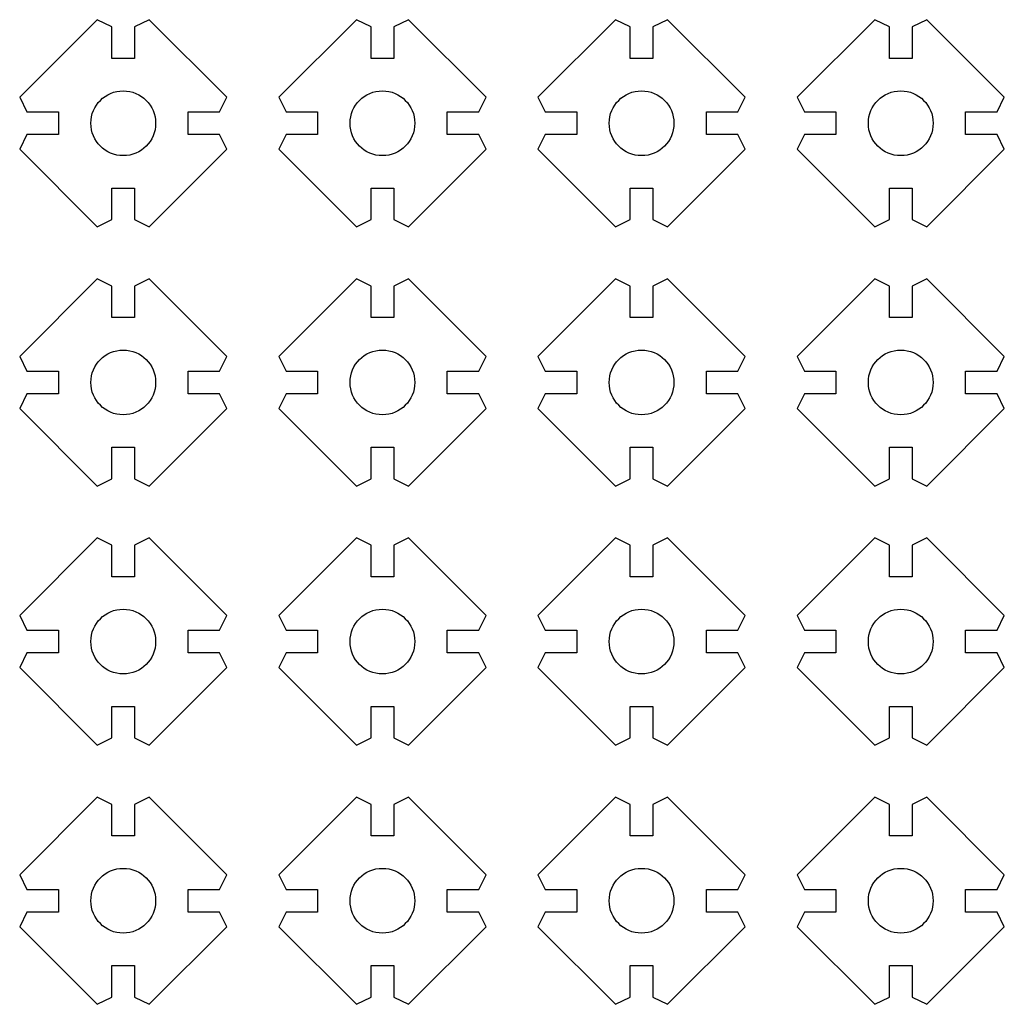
# Model space of a CAD drawing. Header units: millimetres. Extents: x -158 to -7, y 1 to 153.
import ezdxf

# ---------------------------------------------------------------- set-up
doc = ezdxf.new("R2010")
doc.units = ezdxf.units.MM
doc.layers.add('l_0', color=7, linetype='CONTINUOUS')

msp = doc.modelspace()

# ---------------------------------------------------------------- linework, layer by layer
at = {"layer": 'l_0'}
for p, q in [((-146.51, 152.89), (-158.49, 140.91)), ((-144.25, 151.77), (-146.51, 152.89)), ((-138.49, 152.89), (-140.75, 151.77)), ((-126.51, 140.91), (-138.49, 152.89)), ((-106.51, 152.89), (-118.49, 140.91)), ((-104.25, 151.77), (-106.51, 152.89)), ((-98.49, 152.89), (-100.75, 151.77)), ((-86.51, 140.91), (-98.49, 152.89)), ((-66.51, 152.89), (-78.49, 140.91)), ((-64.25, 151.77), (-66.51, 152.89)), ((-58.49, 152.89), (-60.75, 151.77)), ((-46.51, 140.91), (-58.49, 152.89)), ((-26.51, 152.89), (-38.49, 140.91)), ((-24.25, 151.77), (-26.51, 152.89)), ((-18.49, 152.89), (-20.75, 151.77)), ((-6.51, 140.91), (-18.49, 152.89)), ((-144.25, 146.9), (-144.25, 151.77)), ((-140.75, 151.77), (-140.75, 146.9)), ((-104.25, 146.9), (-104.25, 151.77)), ((-100.75, 151.77), (-100.75, 146.9)), ((-64.25, 146.9), (-64.25, 151.77)), ((-60.75, 151.77), (-60.75, 146.9)), ((-24.25, 146.9), (-24.25, 151.77)), ((-20.75, 151.77), (-20.75, 146.9)), ((-140.75, 146.9), (-144.25, 146.9)), ((-100.75, 146.9), (-104.25, 146.9)), ((-60.75, 146.9), (-64.25, 146.9)), ((-20.75, 146.9), (-24.25, 146.9)), ((-158.49, 140.91), (-157.37, 138.65)), ((-127.63, 138.65), (-126.51, 140.91)), ((-118.49, 140.91), (-117.37, 138.65)), ((-87.63, 138.65), (-86.51, 140.91)), ((-78.49, 140.91), (-77.37, 138.65)), ((-47.63, 138.65), (-46.51, 140.91)), ((-38.49, 140.91), (-37.37, 138.65)), ((-7.63, 138.65), (-6.51, 140.91)), ((-157.37, 138.65), (-152.5, 138.65)), ((-152.5, 138.65), (-152.5, 135.15)), ((-132.5, 135.15), (-132.5, 138.65)), ((-132.5, 138.65), (-127.63, 138.65)), ((-117.37, 138.65), (-112.5, 138.65)), ((-112.5, 138.65), (-112.5, 135.15)), ((-92.5, 135.15), (-92.5, 138.65)), ((-92.5, 138.65), (-87.63, 138.65)), ((-77.37, 138.65), (-72.5, 138.65)), ((-72.5, 138.65), (-72.5, 135.15)), ((-52.5, 135.15), (-52.5, 138.65)), ((-52.5, 138.65), (-47.63, 138.65)), ((-37.37, 138.65), (-32.5, 138.65)), ((-32.5, 138.65), (-32.5, 135.15)), ((-12.5, 135.15), (-12.5, 138.65)), ((-12.5, 138.65), (-7.63, 138.65)), ((-157.37, 135.15), (-158.49, 132.89)), ((-152.5, 135.15), (-157.37, 135.15)), ((-127.63, 135.15), (-132.5, 135.15)), ((-126.51, 132.89), (-127.63, 135.15)), ((-117.37, 135.15), (-118.49, 132.89)), ((-112.5, 135.15), (-117.37, 135.15)), ((-87.63, 135.15), (-92.5, 135.15)), ((-86.51, 132.89), (-87.63, 135.15)), ((-77.37, 135.15), (-78.49, 132.89)), ((-72.5, 135.15), (-77.37, 135.15)), ((-47.63, 135.15), (-52.5, 135.15)), ((-46.51, 132.89), (-47.63, 135.15)), ((-37.37, 135.15), (-38.49, 132.89)), ((-32.5, 135.15), (-37.37, 135.15)), ((-7.63, 135.15), (-12.5, 135.15)), ((-6.51, 132.89), (-7.63, 135.15)), ((-158.49, 132.89), (-146.51, 120.91)), ((-138.49, 120.91), (-126.51, 132.89)), ((-118.49, 132.89), (-106.51, 120.91)), ((-98.49, 120.91), (-86.51, 132.89)), ((-78.49, 132.89), (-66.51, 120.91)), ((-58.49, 120.91), (-46.51, 132.89)), ((-38.49, 132.89), (-26.51, 120.91)), ((-18.49, 120.91), (-6.51, 132.89)), ((-144.25, 122.03), (-144.25, 126.9)), ((-144.25, 126.9), (-140.75, 126.9)), ((-140.75, 126.9), (-140.75, 122.03)), ((-104.25, 122.03), (-104.25, 126.9)), ((-104.25, 126.9), (-100.75, 126.9)), ((-100.75, 126.9), (-100.75, 122.03)), ((-64.25, 122.03), (-64.25, 126.9)), ((-64.25, 126.9), (-60.75, 126.9)), ((-60.75, 126.9), (-60.75, 122.03)), ((-24.25, 122.03), (-24.25, 126.9)), ((-24.25, 126.9), (-20.75, 126.9)), ((-20.75, 126.9), (-20.75, 122.03)), ((-146.51, 120.91), (-144.25, 122.03)), ((-140.75, 122.03), (-138.49, 120.91)), ((-106.51, 120.91), (-104.25, 122.03)), ((-100.75, 122.03), (-98.49, 120.91)), ((-66.51, 120.91), (-64.25, 122.03)), ((-60.75, 122.03), (-58.49, 120.91)), ((-26.51, 120.91), (-24.25, 122.03)), ((-20.75, 122.03), (-18.49, 120.91)), ((-146.51, 112.89), (-158.49, 100.91)), ((-144.25, 111.77), (-146.51, 112.89)), ((-138.49, 112.89), (-140.75, 111.77)), ((-126.51, 100.91), (-138.49, 112.89)), ((-106.51, 112.89), (-118.49, 100.91)), ((-104.25, 111.77), (-106.51, 112.89)), ((-98.49, 112.89), (-100.75, 111.77)), ((-86.51, 100.91), (-98.49, 112.89)), ((-66.51, 112.89), (-78.49, 100.91)), ((-64.25, 111.77), (-66.51, 112.89)), ((-58.49, 112.89), (-60.75, 111.77)), ((-46.51, 100.91), (-58.49, 112.89)), ((-26.51, 112.89), (-38.49, 100.91)), ((-24.25, 111.77), (-26.51, 112.89)), ((-18.49, 112.89), (-20.75, 111.77)), ((-6.51, 100.91), (-18.49, 112.89)), ((-144.25, 106.9), (-144.25, 111.77)), ((-140.75, 111.77), (-140.75, 106.9)), ((-104.25, 106.9), (-104.25, 111.77)), ((-100.75, 111.77), (-100.75, 106.9)), ((-64.25, 106.9), (-64.25, 111.77)), ((-60.75, 111.77), (-60.75, 106.9)), ((-24.25, 106.9), (-24.25, 111.77)), ((-20.75, 111.77), (-20.75, 106.9)), ((-140.75, 106.9), (-144.25, 106.9)), ((-100.75, 106.9), (-104.25, 106.9)), ((-60.75, 106.9), (-64.25, 106.9)), ((-20.75, 106.9), (-24.25, 106.9)), ((-158.49, 100.91), (-157.37, 98.65)), ((-127.63, 98.65), (-126.51, 100.91)), ((-118.49, 100.91), (-117.37, 98.65)), ((-87.63, 98.65), (-86.51, 100.91)), ((-78.49, 100.91), (-77.37, 98.65)), ((-47.63, 98.65), (-46.51, 100.91)), ((-38.49, 100.91), (-37.37, 98.65)), ((-7.63, 98.65), (-6.51, 100.91)), ((-157.37, 98.65), (-152.5, 98.65)), ((-152.5, 98.65), (-152.5, 95.15)), ((-132.5, 95.15), (-132.5, 98.65)), ((-132.5, 98.65), (-127.63, 98.65)), ((-117.37, 98.65), (-112.5, 98.65)), ((-112.5, 98.65), (-112.5, 95.15)), ((-92.5, 95.15), (-92.5, 98.65)), ((-92.5, 98.65), (-87.63, 98.65)), ((-77.37, 98.65), (-72.5, 98.65)), ((-72.5, 98.65), (-72.5, 95.15)), ((-52.5, 95.15), (-52.5, 98.65)), ((-52.5, 98.65), (-47.63, 98.65)), ((-37.37, 98.65), (-32.5, 98.65)), ((-32.5, 98.65), (-32.5, 95.15)), ((-12.5, 95.15), (-12.5, 98.65)), ((-12.5, 98.65), (-7.63, 98.65)), ((-157.37, 95.15), (-158.49, 92.89)), ((-152.5, 95.15), (-157.37, 95.15)), ((-127.63, 95.15), (-132.5, 95.15)), ((-126.51, 92.89), (-127.63, 95.15)), ((-117.37, 95.15), (-118.49, 92.89)), ((-112.5, 95.15), (-117.37, 95.15)), ((-87.63, 95.15), (-92.5, 95.15)), ((-86.51, 92.89), (-87.63, 95.15)), ((-77.37, 95.15), (-78.49, 92.89)), ((-72.5, 95.15), (-77.37, 95.15)), ((-47.63, 95.15), (-52.5, 95.15)), ((-46.51, 92.89), (-47.63, 95.15)), ((-37.37, 95.15), (-38.49, 92.89)), ((-32.5, 95.15), (-37.37, 95.15)), ((-7.63, 95.15), (-12.5, 95.15)), ((-6.51, 92.89), (-7.63, 95.15)), ((-158.49, 92.89), (-146.51, 80.91)), ((-138.49, 80.91), (-126.51, 92.89)), ((-118.49, 92.89), (-106.51, 80.91)), ((-98.49, 80.91), (-86.51, 92.89)), ((-78.49, 92.89), (-66.51, 80.91)), ((-58.49, 80.91), (-46.51, 92.89)), ((-38.49, 92.89), (-26.51, 80.91)), ((-18.49, 80.91), (-6.51, 92.89)), ((-144.25, 82.03), (-144.25, 86.9)), ((-144.25, 86.9), (-140.75, 86.9)), ((-140.75, 86.9), (-140.75, 82.03)), ((-104.25, 82.03), (-104.25, 86.9)), ((-104.25, 86.9), (-100.75, 86.9)), ((-100.75, 86.9), (-100.75, 82.03)), ((-64.25, 82.03), (-64.25, 86.9)), ((-64.25, 86.9), (-60.75, 86.9)), ((-60.75, 86.9), (-60.75, 82.03)), ((-24.25, 82.03), (-24.25, 86.9)), ((-24.25, 86.9), (-20.75, 86.9)), ((-20.75, 86.9), (-20.75, 82.03)), ((-146.51, 80.91), (-144.25, 82.03)), ((-140.75, 82.03), (-138.49, 80.91)), ((-106.51, 80.91), (-104.25, 82.03)), ((-100.75, 82.03), (-98.49, 80.91)), ((-66.51, 80.91), (-64.25, 82.03)), ((-60.75, 82.03), (-58.49, 80.91)), ((-26.51, 80.91), (-24.25, 82.03)), ((-20.75, 82.03), (-18.49, 80.91)), ((-146.51, 72.89), (-158.49, 60.91)), ((-144.25, 71.77), (-146.51, 72.89)), ((-144.25, 66.9), (-144.25, 71.77)), ((-138.49, 72.89), (-140.75, 71.77)), ((-140.75, 71.77), (-140.75, 66.9)), ((-126.51, 60.91), (-138.49, 72.89)), ((-106.51, 72.89), (-118.49, 60.91)), ((-104.25, 71.77), (-106.51, 72.89)), ((-104.25, 66.9), (-104.25, 71.77)), ((-98.49, 72.89), (-100.75, 71.77)), ((-100.75, 71.77), (-100.75, 66.9)), ((-86.51, 60.91), (-98.49, 72.89)), ((-66.51, 72.89), (-78.49, 60.91)), ((-64.25, 71.77), (-66.51, 72.89)), ((-64.25, 66.9), (-64.25, 71.77)), ((-58.49, 72.89), (-60.75, 71.77)), ((-60.75, 71.77), (-60.75, 66.9)), ((-46.51, 60.91), (-58.49, 72.89)), ((-26.51, 72.89), (-38.49, 60.91)), ((-24.25, 71.77), (-26.51, 72.89)), ((-24.25, 66.9), (-24.25, 71.77)), ((-18.49, 72.89), (-20.75, 71.77)), ((-20.75, 71.77), (-20.75, 66.9)), ((-6.51, 60.91), (-18.49, 72.89)), ((-140.75, 66.9), (-144.25, 66.9)), ((-100.75, 66.9), (-104.25, 66.9)), ((-60.75, 66.9), (-64.25, 66.9)), ((-20.75, 66.9), (-24.25, 66.9)), ((-158.49, 60.91), (-157.37, 58.65)), ((-127.63, 58.65), (-126.51, 60.91)), ((-118.49, 60.91), (-117.37, 58.65)), ((-87.63, 58.65), (-86.51, 60.91)), ((-78.49, 60.91), (-77.37, 58.65)), ((-47.63, 58.65), (-46.51, 60.91)), ((-38.49, 60.91), (-37.37, 58.65)), ((-7.63, 58.65), (-6.51, 60.91)), ((-157.37, 58.65), (-152.5, 58.65)), ((-152.5, 58.65), (-152.5, 55.15)), ((-132.5, 55.15), (-132.5, 58.65)), ((-132.5, 58.65), (-127.63, 58.65)), ((-117.37, 58.65), (-112.5, 58.65)), ((-112.5, 58.65), (-112.5, 55.15)), ((-92.5, 55.15), (-92.5, 58.65)), ((-92.5, 58.65), (-87.63, 58.65)), ((-77.37, 58.65), (-72.5, 58.65)), ((-72.5, 58.65), (-72.5, 55.15)), ((-52.5, 55.15), (-52.5, 58.65)), ((-52.5, 58.65), (-47.63, 58.65)), ((-37.37, 58.65), (-32.5, 58.65)), ((-32.5, 58.65), (-32.5, 55.15)), ((-12.5, 55.15), (-12.5, 58.65)), ((-12.5, 58.65), (-7.63, 58.65)), ((-157.37, 55.15), (-158.49, 52.89)), ((-152.5, 55.15), (-157.37, 55.15)), ((-127.63, 55.15), (-132.5, 55.15)), ((-126.51, 52.89), (-127.63, 55.15)), ((-117.37, 55.15), (-118.49, 52.89)), ((-112.5, 55.15), (-117.37, 55.15)), ((-87.63, 55.15), (-92.5, 55.15)), ((-86.51, 52.89), (-87.63, 55.15)), ((-77.37, 55.15), (-78.49, 52.89)), ((-72.5, 55.15), (-77.37, 55.15)), ((-47.63, 55.15), (-52.5, 55.15)), ((-46.51, 52.89), (-47.63, 55.15)), ((-37.37, 55.15), (-38.49, 52.89)), ((-32.5, 55.15), (-37.37, 55.15)), ((-7.63, 55.15), (-12.5, 55.15)), ((-6.51, 52.89), (-7.63, 55.15)), ((-158.49, 52.89), (-146.51, 40.91)), ((-138.49, 40.91), (-126.51, 52.89)), ((-118.49, 52.89), (-106.51, 40.91)), ((-98.49, 40.91), (-86.51, 52.89)), ((-78.49, 52.89), (-66.51, 40.91)), ((-58.49, 40.91), (-46.51, 52.89)), ((-38.49, 52.89), (-26.51, 40.91)), ((-18.49, 40.91), (-6.51, 52.89)), ((-144.25, 42.03), (-144.25, 46.9)), ((-144.25, 46.9), (-140.75, 46.9)), ((-140.75, 46.9), (-140.75, 42.03)), ((-104.25, 42.03), (-104.25, 46.9)), ((-104.25, 46.9), (-100.75, 46.9)), ((-100.75, 46.9), (-100.75, 42.03)), ((-64.25, 42.03), (-64.25, 46.9)), ((-64.25, 46.9), (-60.75, 46.9)), ((-60.75, 46.9), (-60.75, 42.03)), ((-24.25, 42.03), (-24.25, 46.9)), ((-24.25, 46.9), (-20.75, 46.9)), ((-20.75, 46.9), (-20.75, 42.03)), ((-146.51, 40.91), (-144.25, 42.03)), ((-140.75, 42.03), (-138.49, 40.91)), ((-106.51, 40.91), (-104.25, 42.03)), ((-100.75, 42.03), (-98.49, 40.91)), ((-66.51, 40.91), (-64.25, 42.03)), ((-60.75, 42.03), (-58.49, 40.91)), ((-26.51, 40.91), (-24.25, 42.03)), ((-20.75, 42.03), (-18.49, 40.91)), ((-146.51, 32.89), (-158.49, 20.91)), ((-144.25, 31.77), (-146.51, 32.89)), ((-138.49, 32.89), (-140.75, 31.77)), ((-126.51, 20.91), (-138.49, 32.89)), ((-106.51, 32.89), (-118.49, 20.91)), ((-104.25, 31.77), (-106.51, 32.89)), ((-98.49, 32.89), (-100.75, 31.77)), ((-86.51, 20.91), (-98.49, 32.89)), ((-66.51, 32.89), (-78.49, 20.91)), ((-64.25, 31.77), (-66.51, 32.89)), ((-58.49, 32.89), (-60.75, 31.77)), ((-46.51, 20.91), (-58.49, 32.89)), ((-26.51, 32.89), (-38.49, 20.91)), ((-24.25, 31.77), (-26.51, 32.89)), ((-18.49, 32.89), (-20.75, 31.77)), ((-6.51, 20.91), (-18.49, 32.89)), ((-144.25, 26.9), (-144.25, 31.77)), ((-140.75, 31.77), (-140.75, 26.9)), ((-104.25, 26.9), (-104.25, 31.77)), ((-100.75, 31.77), (-100.75, 26.9)), ((-64.25, 26.9), (-64.25, 31.77)), ((-60.75, 31.77), (-60.75, 26.9)), ((-24.25, 26.9), (-24.25, 31.77)), ((-20.75, 31.77), (-20.75, 26.9)), ((-140.75, 26.9), (-144.25, 26.9)), ((-100.75, 26.9), (-104.25, 26.9)), ((-60.75, 26.9), (-64.25, 26.9)), ((-20.75, 26.9), (-24.25, 26.9)), ((-158.49, 20.91), (-157.37, 18.65)), ((-127.63, 18.65), (-126.51, 20.91)), ((-118.49, 20.91), (-117.37, 18.65)), ((-87.63, 18.65), (-86.51, 20.91)), ((-78.49, 20.91), (-77.37, 18.65)), ((-47.63, 18.65), (-46.51, 20.91)), ((-38.49, 20.91), (-37.37, 18.65)), ((-7.63, 18.65), (-6.51, 20.91)), ((-157.37, 18.65), (-152.5, 18.65)), ((-152.5, 18.65), (-152.5, 15.15)), ((-132.5, 15.15), (-132.5, 18.65)), ((-132.5, 18.65), (-127.63, 18.65)), ((-117.37, 18.65), (-112.5, 18.65)), ((-112.5, 18.65), (-112.5, 15.15)), ((-92.5, 15.15), (-92.5, 18.65)), ((-92.5, 18.65), (-87.63, 18.65)), ((-77.37, 18.65), (-72.5, 18.65)), ((-72.5, 18.65), (-72.5, 15.15)), ((-52.5, 15.15), (-52.5, 18.65)), ((-52.5, 18.65), (-47.63, 18.65)), ((-37.37, 18.65), (-32.5, 18.65)), ((-32.5, 18.65), (-32.5, 15.15)), ((-12.5, 15.15), (-12.5, 18.65)), ((-12.5, 18.65), (-7.63, 18.65)), ((-157.37, 15.15), (-158.49, 12.89)), ((-152.5, 15.15), (-157.37, 15.15)), ((-127.63, 15.15), (-132.5, 15.15)), ((-126.51, 12.89), (-127.63, 15.15)), ((-117.37, 15.15), (-118.49, 12.89)), ((-112.5, 15.15), (-117.37, 15.15)), ((-87.63, 15.15), (-92.5, 15.15)), ((-86.51, 12.89), (-87.63, 15.15)), ((-77.37, 15.15), (-78.49, 12.89)), ((-72.5, 15.15), (-77.37, 15.15)), ((-47.63, 15.15), (-52.5, 15.15)), ((-46.51, 12.89), (-47.63, 15.15)), ((-37.37, 15.15), (-38.49, 12.89)), ((-32.5, 15.15), (-37.37, 15.15)), ((-7.63, 15.15), (-12.5, 15.15)), ((-6.51, 12.89), (-7.63, 15.15)), ((-158.49, 12.89), (-146.51, 0.91)), ((-138.49, 0.91), (-126.51, 12.89)), ((-118.49, 12.89), (-106.51, 0.91)), ((-98.49, 0.91), (-86.51, 12.89)), ((-78.49, 12.89), (-66.51, 0.91)), ((-58.49, 0.91), (-46.51, 12.89)), ((-38.49, 12.89), (-26.51, 0.91)), ((-18.49, 0.91), (-6.51, 12.89)), ((-144.25, 2.03), (-144.25, 6.9)), ((-144.25, 6.9), (-140.75, 6.9)), ((-140.75, 6.9), (-140.75, 2.03)), ((-104.25, 2.03), (-104.25, 6.9)), ((-104.25, 6.9), (-100.75, 6.9)), ((-100.75, 6.9), (-100.75, 2.03)), ((-64.25, 2.03), (-64.25, 6.9)), ((-64.25, 6.9), (-60.75, 6.9)), ((-60.75, 6.9), (-60.75, 2.03)), ((-24.25, 2.03), (-24.25, 6.9)), ((-24.25, 6.9), (-20.75, 6.9)), ((-20.75, 6.9), (-20.75, 2.03)), ((-146.51, 0.91), (-144.25, 2.03)), ((-140.75, 2.03), (-138.49, 0.91)), ((-106.51, 0.91), (-104.25, 2.03)), ((-100.75, 2.03), (-98.49, 0.91)), ((-66.51, 0.91), (-64.25, 2.03)), ((-60.75, 2.03), (-58.49, 0.91)), ((-26.51, 0.91), (-24.25, 2.03)), ((-20.75, 2.03), (-18.49, 0.91))]:
    msp.add_line(p, q, dxfattribs=at)
for points in [[(-147.5, 136.9), (-147.5, 139.66), (-145.26, 141.9), (-142.5, 141.9)], [(-142.5, 141.9), (-139.74, 141.9), (-137.5, 139.66), (-137.5, 136.9)], [(-107.5, 136.9), (-107.5, 139.66), (-105.26, 141.9), (-102.5, 141.9)], [(-102.5, 141.9), (-99.74, 141.9), (-97.5, 139.66), (-97.5, 136.9)], [(-67.5, 136.9), (-67.5, 139.66), (-65.26, 141.9), (-62.5, 141.9)], [(-62.5, 141.9), (-59.74, 141.9), (-57.5, 139.66), (-57.5, 136.9)], [(-27.5, 136.9), (-27.5, 139.66), (-25.26, 141.9), (-22.5, 141.9)], [(-22.5, 141.9), (-19.74, 141.9), (-17.5, 139.66), (-17.5, 136.9)], [(-142.5, 131.9), (-145.26, 131.9), (-147.5, 134.14), (-147.5, 136.9)], [(-137.5, 136.9), (-137.5, 134.14), (-139.74, 131.9), (-142.5, 131.9)], [(-102.5, 131.9), (-105.26, 131.9), (-107.5, 134.14), (-107.5, 136.9)], [(-97.5, 136.9), (-97.5, 134.14), (-99.74, 131.9), (-102.5, 131.9)], [(-62.5, 131.9), (-65.26, 131.9), (-67.5, 134.14), (-67.5, 136.9)], [(-57.5, 136.9), (-57.5, 134.14), (-59.74, 131.9), (-62.5, 131.9)], [(-22.5, 131.9), (-25.26, 131.9), (-27.5, 134.14), (-27.5, 136.9)], [(-17.5, 136.9), (-17.5, 134.14), (-19.74, 131.9), (-22.5, 131.9)], [(-147.5, 96.9), (-147.5, 99.66), (-145.26, 101.9), (-142.5, 101.9)], [(-142.5, 101.9), (-139.74, 101.9), (-137.5, 99.66), (-137.5, 96.9)], [(-107.5, 96.9), (-107.5, 99.66), (-105.26, 101.9), (-102.5, 101.9)], [(-102.5, 101.9), (-99.74, 101.9), (-97.5, 99.66), (-97.5, 96.9)], [(-67.5, 96.9), (-67.5, 99.66), (-65.26, 101.9), (-62.5, 101.9)], [(-62.5, 101.9), (-59.74, 101.9), (-57.5, 99.66), (-57.5, 96.9)], [(-27.5, 96.9), (-27.5, 99.66), (-25.26, 101.9), (-22.5, 101.9)], [(-22.5, 101.9), (-19.74, 101.9), (-17.5, 99.66), (-17.5, 96.9)], [(-142.5, 91.9), (-145.26, 91.9), (-147.5, 94.14), (-147.5, 96.9)], [(-137.5, 96.9), (-137.5, 94.14), (-139.74, 91.9), (-142.5, 91.9)], [(-102.5, 91.9), (-105.26, 91.9), (-107.5, 94.14), (-107.5, 96.9)], [(-97.5, 96.9), (-97.5, 94.14), (-99.74, 91.9), (-102.5, 91.9)], [(-62.5, 91.9), (-65.26, 91.9), (-67.5, 94.14), (-67.5, 96.9)], [(-57.5, 96.9), (-57.5, 94.14), (-59.74, 91.9), (-62.5, 91.9)], [(-22.5, 91.9), (-25.26, 91.9), (-27.5, 94.14), (-27.5, 96.9)], [(-17.5, 96.9), (-17.5, 94.14), (-19.74, 91.9), (-22.5, 91.9)], [(-147.5, 56.9), (-147.5, 59.66), (-145.26, 61.9), (-142.5, 61.9)], [(-142.5, 61.9), (-139.74, 61.9), (-137.5, 59.66), (-137.5, 56.9)], [(-107.5, 56.9), (-107.5, 59.66), (-105.26, 61.9), (-102.5, 61.9)], [(-102.5, 61.9), (-99.74, 61.9), (-97.5, 59.66), (-97.5, 56.9)], [(-67.5, 56.9), (-67.5, 59.66), (-65.26, 61.9), (-62.5, 61.9)], [(-62.5, 61.9), (-59.74, 61.9), (-57.5, 59.66), (-57.5, 56.9)], [(-27.5, 56.9), (-27.5, 59.66), (-25.26, 61.9), (-22.5, 61.9)], [(-22.5, 61.9), (-19.74, 61.9), (-17.5, 59.66), (-17.5, 56.9)], [(-142.5, 51.9), (-145.26, 51.9), (-147.5, 54.14), (-147.5, 56.9)], [(-137.5, 56.9), (-137.5, 54.14), (-139.74, 51.9), (-142.5, 51.9)], [(-102.5, 51.9), (-105.26, 51.9), (-107.5, 54.14), (-107.5, 56.9)], [(-97.5, 56.9), (-97.5, 54.14), (-99.74, 51.9), (-102.5, 51.9)], [(-62.5, 51.9), (-65.26, 51.9), (-67.5, 54.14), (-67.5, 56.9)], [(-57.5, 56.9), (-57.5, 54.14), (-59.74, 51.9), (-62.5, 51.9)], [(-22.5, 51.9), (-25.26, 51.9), (-27.5, 54.14), (-27.5, 56.9)], [(-17.5, 56.9), (-17.5, 54.14), (-19.74, 51.9), (-22.5, 51.9)], [(-147.5, 16.9), (-147.5, 19.66), (-145.26, 21.9), (-142.5, 21.9)], [(-142.5, 21.9), (-139.74, 21.9), (-137.5, 19.66), (-137.5, 16.9)], [(-107.5, 16.9), (-107.5, 19.66), (-105.26, 21.9), (-102.5, 21.9)], [(-102.5, 21.9), (-99.74, 21.9), (-97.5, 19.66), (-97.5, 16.9)], [(-67.5, 16.9), (-67.5, 19.66), (-65.26, 21.9), (-62.5, 21.9)], [(-62.5, 21.9), (-59.74, 21.9), (-57.5, 19.66), (-57.5, 16.9)], [(-27.5, 16.9), (-27.5, 19.66), (-25.26, 21.9), (-22.5, 21.9)], [(-22.5, 21.9), (-19.74, 21.9), (-17.5, 19.66), (-17.5, 16.9)], [(-142.5, 11.9), (-145.26, 11.9), (-147.5, 14.14), (-147.5, 16.9)], [(-137.5, 16.9), (-137.5, 14.14), (-139.74, 11.9), (-142.5, 11.9)], [(-102.5, 11.9), (-105.26, 11.9), (-107.5, 14.14), (-107.5, 16.9)], [(-97.5, 16.9), (-97.5, 14.14), (-99.74, 11.9), (-102.5, 11.9)], [(-62.5, 11.9), (-65.26, 11.9), (-67.5, 14.14), (-67.5, 16.9)], [(-57.5, 16.9), (-57.5, 14.14), (-59.74, 11.9), (-62.5, 11.9)], [(-22.5, 11.9), (-25.26, 11.9), (-27.5, 14.14), (-27.5, 16.9)], [(-17.5, 16.9), (-17.5, 14.14), (-19.74, 11.9), (-22.5, 11.9)]]:
    msp.add_open_spline(points, degree=3, dxfattribs=at)

doc.saveas('drawing.dxf')
